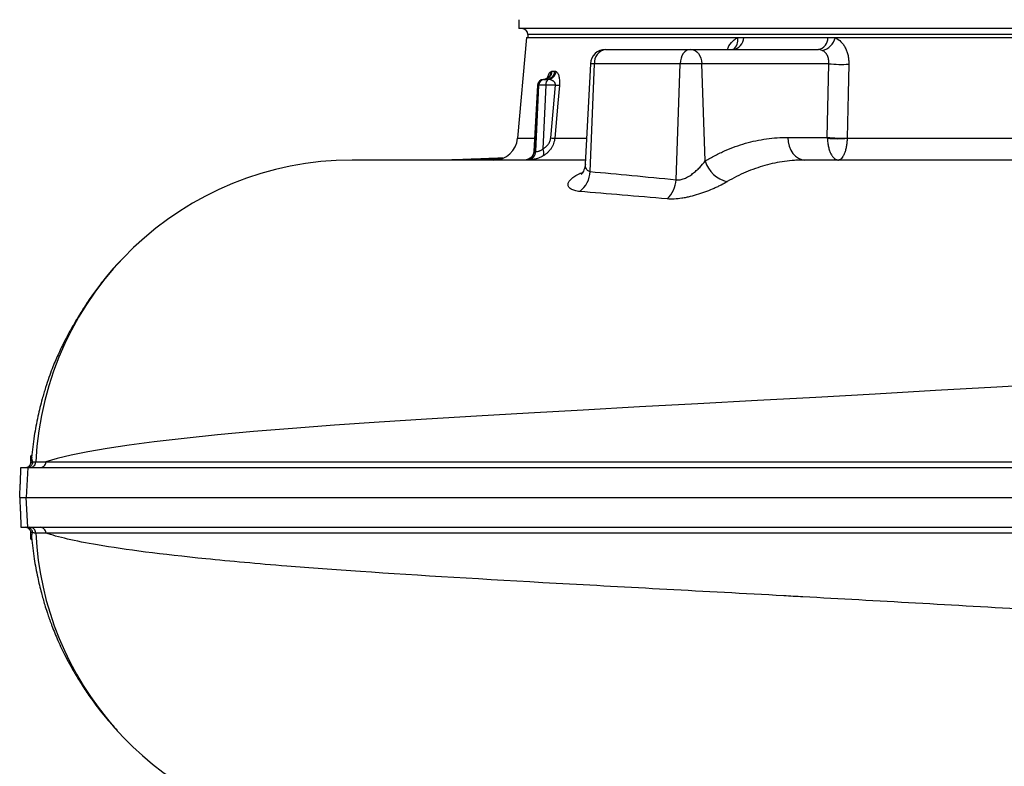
# Model space of a CAD drawing. Header units: millimetres. Extents: x 5 to 1095, y 9 to 2126.
# Tile 2 of 13: x 5 to 335, y 240 to 490. Entities that reach past the tile are written whole.
import ezdxf

# ---------------------------------------------------------------- set-up
doc = ezdxf.new("R2010")
doc.units = ezdxf.units.MM

msp = doc.modelspace()

# ---------------------------------------------------------------- linework, layer by layer
at = {"color": 7, "linetype": 'Continuous', "lineweight": 25}
for p, q in [((172.53, 490.12), (172.53, 487.12)), ((767.53, 487.12), (172.53, 487.12)), ((175.53, 485.12), (175.53, 484.12)), ((175.03, 484.12), (172.09, 450.42)), ((175.03, 484.12), (245.7, 484.12)), ((245.7, 484.12), (247.83, 484.12)), ((247.83, 484.12), (276, 484.12)), ((276, 484.12), (278.47, 484.12)), ((278.47, 484.12), (765.03, 484.12)), ((201.47, 480.12), (201.54, 480.12)), ((201.54, 480.12), (229.84, 480.12)), ((229.84, 480.12), (230.19, 480.12)), ((230.19, 480.12), (272.78, 480.12)), ((196.48, 475.38), (194.71, 441.71)), ((196.41, 439.27), (197.82, 475.38)), ((226.51, 475.38), (197.82, 475.38)), ((225.16, 436.54), (226.51, 475.38)), ((233.72, 475.38), (226.51, 475.38)), ((234.93, 442.82), (233.72, 475.38)), ((276.3, 475.38), (233.72, 475.38)), ((275.77, 450.7), (276.3, 475.38)), ((183.7, 472.86), (184.58, 472.86)), ((178.78, 468.23), (177.53, 446.03)), ((178.95, 468.22), (177.7, 445.99)), ((178.19, 445.99), (179.19, 468.22)), ((179.19, 468.22), (178.95, 468.22)), ((181.52, 468.22), (180.56, 446.85)), ((180.77, 470.12), (180.88, 470.12)), ((180.88, 470.12), (181.12, 470.12)), ((181.12, 470.12), (181.69, 470.12)), ((184.73, 468.22), (181.52, 468.22)), ((183.17, 450.53), (184.73, 468.22)), ((262.53, 450.7), (275.77, 450.7)), ((282.44, 450.42), (419.37, 450.42)), ((9.49, 344.1), (9.14, 344.1)), ((9.14, 342.12), (9.14, 344.1)), ((9.4, 343.62), (9.24, 342.5)), ((8.11, 340.12), (7.59, 330.12)), ((8.11, 320.12), (7.59, 330.12)), ((9.14, 316.13), (9.14, 318.19)), ((9.25, 317.68), (9.4, 316.63)), ((9.14, 316.13), (9.49, 316.13))]:
    msp.add_line(p, q, dxfattribs=at)
at = {"color": 8, "linetype": 'Continuous', "lineweight": 25}
for p, q in [((764.53, 485.12), (175.53, 485.12)), ((197.82, 475.38), (196.48, 475.38)), ((172.09, 450.42), (177.78, 450.42)), ((184.53, 450.42), (195.17, 450.42)), ((177.56, 446.03), (177.7, 445.99)), ((192.97, 438.61), (193.89, 438.96)), ((193.8, 438.68), (192.97, 438.61))]:
    msp.add_line(p, q, dxfattribs=at)
at = {"color": 7, "linetype": 'Continuous', "lineweight": 25, "flags": 128}
for points in [[(229.84, 480.12), (229.21, 480.03), (228.61, 479.76), (228.04, 479.33), (227.55, 478.75), (227.13, 478.03), (226.81, 477.21), (226.61, 476.32), (226.51, 475.38)], [(230.19, 480.12), (230.86, 480.03), (231.5, 479.76), (232.1, 479.33), (232.63, 478.75), (233.07, 478.03), (233.4, 477.21), (233.62, 476.32), (233.72, 475.38)], [(282.98, 475.21), (282.76, 465.25), (282.44, 450.53)], [(186.1, 468.12), (185.57, 462.14), (184.53, 450.42)], [(262.53, 450.7), (262.69, 449.2), (263.04, 447.77), (263.58, 446.46), (264.29, 445.32), (265.13, 444.38), (266.08, 443.69), (267.11, 443.26), (268.18, 443.12)]]:
    msp.add_lwpolyline(points, dxfattribs=at)
at = {"color": 8, "linetype": 'Continuous', "lineweight": 25, "flags": 128}
msp.add_lwpolyline([(353.35, 368.29), (332.56, 367.08), (312.04, 365.9), (291.82, 364.75), (271.93, 363.64), (252.4, 362.57), (232.39, 361.49), (212.9, 360.43), (194.01, 359.4), (175.79, 358.38), (158.3, 357.38), (141.6, 356.37), (125.75, 355.35), (110.8, 354.32), (96.77, 353.26), (83.7, 352.17), (71.6, 351.06), (60.49, 349.91), (50.41, 348.75), (42.08, 347.66), (34.67, 346.56), (28.18, 345.44), (22.6, 344.31), (17.94, 343.18), (14.18, 342.04), (14.18, 342.04)], dxfattribs=at)
at = {"color": 7, "linetype": 'Continuous', "lineweight": 25}
for centre, radius, start, end in [((173.53, 485.12), 2, 0, 90), ((243.61, 484.31), 4.22, 277.1932, 357.4213), ((271.99, 484.06), 4.02, 281.4042, 0.889), ((272.93, 485.41), 5.69, 281.5157, 346.8595), ((201.47, 475.12), 5, 90, 177), ((202.23, 475.74), 4.43, 99.0054, 184.7038), ((280.79, 519.74), 44.59, 264.2096, 272.8049), ((180.77, 473.06), 2.94, 270.8563, 356.0389), ((181.64, 473.06), 2.94, 270.9367, 356.1329), ((181.92, 473.12), 3.06, 277.9468, 353.6424), ((180.77, 468.12), 2, 90, 175.7738), ((180.91, 468.16), 1.96, 90.9415, 178.0435), ((181.15, 468.16), 1.96, 90.9415, 178.0435), ((183.53, 468.45), 2.02, 125.7657, 186.4452), ((190.69, 537.14), 69.18, 265.0568, 266.1907), ((164.12, 451.12), 8, 270, 355), ((189.11, 519.21), 68.94, 265.0572, 266.1956), ((280.27, 495.14), 44.67, 264.2226, 272.7857), ((279.11, 486.62), 36.35, 264.7456, 275.2544), ((174.74, 446.1), 2.96, 277.1098, 357.9141), ((175.24, 446.1), 2.96, 277.1103, 357.9024), ((178.26, 445.55), 2.63, 337.3516, 29.5005), ((116.69, 337.12), 106, 90, 177.3463), ((244.37, 445.45), 9.8, 195.5868, 257.7018), ((187.55, 439.66), 8.86, 307.1597, 357.5025), ((215.57, 437.03), 9.59, 313.7339, 357.0829), ((116.69, 323.12), 106, 182.6537, 260.142)]:
    msp.add_arc(centre, radius, start, end, dxfattribs=at)
at = {"color": 8, "linetype": 'Continuous', "lineweight": 25}
for centre, radius, start, end in [((242.14, 483.16), 3.69, 304.3806, 15.0512), ((180.47, 472.91), 2.86, 295.9939, 357.5042)]:
    msp.add_arc(centre, radius, start, end, dxfattribs=at)
msp.add_ellipse((183.78, 468.12), major_axis=(5, -0.11), ratio=0.002954, start_param=3.14147, end_param=3.402932, dxfattribs=at)
at = {"color": 7, "linetype": 'Continuous', "lineweight": 25}
msp.add_ellipse((184.02, 468.12), major_axis=(5, -0.09), ratio=0.013781, start_param=2.095366, end_param=2.879629, dxfattribs=at)
at = {"color": 8, "linetype": 'Continuous', "lineweight": 25}
for points, knots in [([(242.33, 480.12), (242.49, 480.53), (243.07, 481.9), (244.3, 483.24), (245.34, 483.9), (245.7, 484.12)], [0, 0, 0, 0, 0.217055, 0.732268, 1, 1, 1, 1]), ([(182.03, 470.52), (182.15, 470.9), (182.45, 471.85), (182.91, 472.52), (183.22, 472.72), (183.33, 472.78)], [0, 0, 0, 0, 0.305673, 0.766, 1, 1, 1, 1]), ([(175.11, 443.16), (175.01, 443.17), (174.87, 443.18), (175.16, 443.28), (175.67, 443.49), (176.28, 443.8), (176.53, 443.98), (176.62, 444.05)], [0, 0, 0, 0, 0.310253, 0.425055, 0.795448, 0.927459, 1, 1, 1, 1]), ([(194.8, 441.69), (194.76, 441.5), (194.65, 440.81), (195.08, 439.94), (195.81, 439.41), (196.3, 439.29), (196.41, 439.27)], [0, 0, 0, 0, 0.171315, 0.598492, 0.917696, 1, 1, 1, 1])]:
    msp.add_open_spline(points, degree=3, knots=knots, dxfattribs=at)
at = {"color": 7, "linetype": 'Continuous', "lineweight": 25}
for points, knots in [([(278.47, 484.12), (279.16, 483.79), (279.79, 483.33), (280.5, 482.59), (280.63, 482.44), (280.9, 482.11), (281.03, 481.95), (281.39, 481.43), (281.61, 481.06), (282.01, 480.27), (282.19, 479.85), (282.49, 478.98), (282.61, 478.54), (282.81, 477.62), (282.88, 477.15), (282.97, 476.18), (282.99, 475.7), (282.98, 475.21)], [0, 0, 0, 0, 0.25, 0.25, 0.3125, 0.3125, 0.375, 0.375, 0.5, 0.5, 0.625, 0.625, 0.75, 0.75, 0.875, 0.875, 1, 1, 1, 1]), ([(244.23, 480.12), (244.23, 480.13), (244.25, 480.13), (244.17, 480.13), (244.11, 480.13)], [0, 0, 0, 0, 0.2995329, 1, 1, 1, 1]), ([(274.07, 479.84), (273.86, 479.93), (273.65, 480), (273.23, 480.1), (273.01, 480.12), (272.78, 480.12)], [0, 0, 0, 0, 0.5, 0.5, 1, 1, 1, 1]), ([(276.3, 475.38), (276.32, 475.63), (276.32, 475.87), (276.3, 476.35), (276.27, 476.59), (276.19, 477.05), (276.13, 477.27), (275.99, 477.71), (275.9, 477.92), (275.7, 478.31), (275.59, 478.5), (275.34, 478.84), (275.2, 479.01), (274.76, 479.44), (274.43, 479.67), (274.07, 479.84)], [0, 0, 0, 0, 0.125, 0.125, 0.25, 0.25, 0.375, 0.375, 0.5, 0.5, 0.625, 0.625, 0.75, 0.75, 1, 1, 1, 1]), ([(184.96, 472.78), (185.05, 472.74), (185.13, 472.68), (185.29, 472.53), (185.37, 472.44), (185.52, 472.22), (185.59, 472.09), (185.73, 471.79), (185.79, 471.62), (185.91, 471.23), (185.96, 471.02), (186.05, 470.54), (186.09, 470.28), (186.12, 469.86), (186.13, 469.71), (186.14, 469.41), (186.14, 469.25), (186.14, 468.78), (186.13, 468.45), (186.1, 468.12)], [0, 0, 0, 0, 0.125, 0.125, 0.25, 0.25, 0.375, 0.375, 0.5, 0.5, 0.625, 0.625, 0.75, 0.75, 0.8125, 0.8125, 0.875, 0.875, 1, 1, 1, 1]), ([(181.71, 470.35), (181.67, 470.33), (181.46, 470.2), (181.1, 470.14), (180.88, 470.12), (180.83, 470.12), (180.82, 470.12), (180.81, 470.12), (180.81, 470.12), (180.81, 470.12), (180.81, 470.12), (180.81, 470.12), (180.81, 470.12), (180.81, 470.12), (180.81, 470.12), (180.81, 470.12)], [0, 0, 0, 0, 0.118919, 0.637729, 0.880897, 0.972287, 0.991612, 0.996157, 0.998381, 0.999489, 0.999766, 0.999905, 0.999974, 0.999991, 1, 1, 1, 1]), ([(182.29, 470.76), (182.29, 470.76), (182.3, 470.76), (182.11, 470.54), (181.81, 470.4), (181.68, 470.34)], [0, 0, 0, 0, 0.283253, 0.701262, 1, 1, 1, 1]), ([(184.73, 468.22), (184.75, 468.32), (184.76, 468.43), (184.74, 468.62), (184.72, 468.71), (184.65, 468.88), (184.62, 468.95), (184.53, 469.08), (184.49, 469.14), (184.35, 469.31), (184.24, 469.4), (184.02, 469.56), (183.91, 469.63), (183.56, 469.81), (183.32, 469.89), (182.84, 470.02), (182.59, 470.06), (182.34, 470.09)], [0, 0, 0, 0, 0.0625, 0.0625, 0.125, 0.125, 0.1875, 0.1875, 0.25, 0.25, 0.375, 0.375, 0.5, 0.5, 0.75, 0.75, 1, 1, 1, 1]), ([(180.56, 446.85), (180.88, 447.03), (181.19, 447.24), (181.63, 447.6), (181.77, 447.73), (182.03, 448.01), (182.16, 448.16), (182.4, 448.47), (182.51, 448.63), (182.71, 448.98), (182.8, 449.16), (183.03, 449.72), (183.13, 450.11), (183.17, 450.53)], [0, 0, 0, 0, 0.25, 0.25, 0.375, 0.375, 0.5, 0.5, 0.625, 0.625, 0.75, 0.75, 1, 1, 1, 1]), ([(184.53, 450.42), (184.48, 449.81), (184.35, 449.21), (184.03, 448.34), (183.91, 448.06), (183.63, 447.51), (183.48, 447.25), (183.13, 446.75), (182.95, 446.5), (182.55, 446.04), (182.35, 445.83), (181.91, 445.42), (181.68, 445.22), (181.2, 444.86), (180.95, 444.69), (180.69, 444.54)], [0, 0, 0, 0, 0.25, 0.25, 0.375, 0.375, 0.5, 0.5, 0.625, 0.625, 0.75, 0.75, 0.875, 0.875, 1, 1, 1, 1]), ([(234.93, 442.82), (236.01, 443.48), (237.11, 444.09), (239.33, 445.24), (240.45, 445.78), (243.83, 447.25), (246.11, 448.07), (250.71, 449.38), (253.04, 449.87), (257.75, 450.53), (260.13, 450.7), (262.53, 450.7)], [0, 0, 0, 0, 0.125, 0.125, 0.25, 0.25, 0.5, 0.5, 0.75, 0.75, 1, 1, 1, 1]), ([(275.78, 450.42), (275.8, 449.91), (275.84, 449.41), (275.97, 448.44), (276.06, 447.96), (276.22, 447.28), (276.28, 447.07), (276.4, 446.64), (276.47, 446.43), (276.69, 445.84), (276.84, 445.48), (277.1, 444.99), (277.19, 444.83), (277.38, 444.54), (277.47, 444.4), (277.77, 444.02), (277.97, 443.81), (278.39, 443.47), (278.61, 443.34), (278.95, 443.21), (279.06, 443.17), (279.29, 443.13), (279.4, 443.12), (279.52, 443.12)], [0, 0, 0, 0, 0.125, 0.125, 0.25, 0.25, 0.3125, 0.3125, 0.375, 0.375, 0.5, 0.5, 0.5625, 0.5625, 0.625, 0.625, 0.75, 0.75, 0.875, 0.875, 0.9375, 0.9375, 1, 1, 1, 1]), ([(282.44, 450.42), (282.42, 449.91), (282.38, 449.41), (282.28, 448.44), (282.21, 447.96), (282.09, 447.29), (282.04, 447.07), (281.94, 446.64), (281.89, 446.43), (281.72, 445.84), (281.59, 445.48), (281.39, 444.99), (281.32, 444.83), (281.18, 444.54), (281.1, 444.4), (280.87, 444.02), (280.71, 443.81), (280.38, 443.47), (280.22, 443.34), (279.95, 443.21), (279.87, 443.17), (279.69, 443.13), (279.6, 443.12), (279.52, 443.12)], [0, 0, 0, 0, 0.125, 0.125, 0.25, 0.25, 0.3125, 0.3125, 0.375, 0.375, 0.5, 0.5, 0.5625, 0.5625, 0.625, 0.625, 0.75, 0.75, 0.875, 0.875, 0.9375, 0.9375, 1, 1, 1, 1]), ([(177.5, 446.03), (177.49, 445.87), (177.49, 445.46), (177.25, 444.87), (176.91, 444.33), (176.57, 443.98), (176.32, 443.78), (176.21, 443.71), (176.17, 443.69), (176.18, 443.69), (176.18, 443.69)], [0, 0, 0, 0, 0.146228, 0.374323, 0.571686, 0.739464, 0.840171, 0.91492, 0.981563, 1, 1, 1, 1]), ([(178.19, 445.99), (178.28, 445.99), (178.4, 445.99), (178.71, 446.01), (178.9, 446.04), (179.22, 446.11), (179.33, 446.15), (179.56, 446.23), (179.69, 446.28), (179.94, 446.4), (180.06, 446.47), (180.31, 446.64), (180.44, 446.74), (180.56, 446.85)], [0, 0, 0, 0, 0.25, 0.25, 0.5, 0.5, 0.625, 0.625, 0.75, 0.75, 0.875, 0.875, 1, 1, 1, 1]), ([(194.79, 443.12), (192.5, 443.12), (186.07, 443.12), (176.35, 443.12), (165.61, 443.12), (155.79, 443.12), (146.92, 443.12), (139.28, 443.12), (132.85, 443.12), (127.6, 443.12), (123.31, 443.12), (120.03, 443.12), (117.69, 443.12), (117.03, 443.12), (116.69, 443.12)], [0, 0, 0, 0, 0.049742, 0.140123, 0.230493, 0.320903, 0.411405, 0.502046, 0.585328, 0.668819, 0.751981, 0.834796, 0.917413, 1, 1, 1, 1]), ([(167.12, 443.78), (167, 443.78), (165.97, 443.73), (164.21, 443.66), (161.89, 443.56), (159.59, 443.47), (157.19, 443.38), (154.48, 443.28), (151.88, 443.19), (150.25, 443.14), (149.52, 443.12)], [0, 0, 0, 0, 0.018529, 0.157629, 0.28561, 0.402552, 0.559135, 0.712939, 0.870877, 1, 1, 1, 1]), ([(166.73, 443.56), (164.42, 443.5), (158.96, 443.33), (153.68, 443.19), (150.94, 443.13), (150.69, 443.12)], [0, 0, 0, 0, 0.40095, 0.945617, 1, 1, 1, 1]), ([(180.69, 444.54), (180.19, 444.23), (179.66, 443.98), (178.88, 443.7), (178.62, 443.62), (178.11, 443.48), (177.87, 443.42), (177.4, 443.33), (177.17, 443.29), (176.75, 443.24), (176.55, 443.22), (176.2, 443.19), (176.05, 443.18), (175.79, 443.17), (175.68, 443.16), (175.6, 443.16)], [0, 0, 0, 0, 0.25, 0.25, 0.375, 0.375, 0.5, 0.5, 0.625, 0.625, 0.75, 0.75, 0.875, 0.875, 1, 1, 1, 1]), ([(194.69, 441.7), (194.67, 441.41), (194.64, 440.73), (194.34, 439.8), (193.95, 439), (193.59, 438.51), (193.37, 438.29), (193.37, 438.29), (193.37, 438.28)], [0, 0, 0, 0, 0.146228, 0.347632, 0.538151, 0.719315, 0.880987, 1, 1, 1, 1]), ([(225.16, 436.54), (225.36, 436.5), (225.57, 436.48), (226.02, 436.48), (226.24, 436.49), (226.71, 436.56), (226.95, 436.62), (227.44, 436.76), (227.69, 436.84), (228.43, 437.14), (228.9, 437.38), (229.59, 437.79), (229.82, 437.94), (230.27, 438.24), (230.49, 438.4), (231.13, 438.89), (231.54, 439.22), (232.32, 439.92), (232.7, 440.28), (233.76, 441.36), (234.38, 442.09), (234.93, 442.82)], [0, 0, 0, 0, 0.0625, 0.0625, 0.125, 0.125, 0.1875, 0.1875, 0.25, 0.25, 0.375, 0.375, 0.4375, 0.4375, 0.5, 0.5, 0.625, 0.625, 0.75, 0.75, 1, 1, 1, 1]), ([(268.18, 443.12), (268.11, 443.12), (268.04, 443.12), (267.9, 443.12), (267.69, 443.12), (267.19, 443.11), (266.21, 443.09), (265.37, 443.04), (263.69, 442.93), (262.58, 442.81), (259.27, 442.36), (257.08, 441.91), (252.76, 440.7), (250.63, 439.95), (247.46, 438.6), (246.41, 438.11), (244.33, 437.05), (243.3, 436.48), (242.28, 435.88)], [0, 0, 0, 0, 0.007813, 0.007813, 0.015625, 0.03125, 0.0625, 0.125, 0.125, 0.25, 0.25, 0.5, 0.5, 0.75, 0.75, 0.875, 0.875, 1, 1, 1, 1]), ([(418.02, 443.12), (402.11, 443.12), (365.65, 443.12), (329.24, 443.12), (295.21, 443.12), (280.64, 443.12), (268.18, 443.12)], [0.5103157, 0.5103157, 0.5103157, 0.5103157, 0.560176, 0.6263369, 0.6320677, 0.678548, 0.678548, 0.678548, 0.678548]), ([(192.9, 432.59), (192.27, 432.64), (191.71, 432.74), (190.98, 432.94), (190.75, 433.01), (190.34, 433.18), (190.15, 433.27), (189.65, 433.58), (189.4, 433.81), (189.14, 434.19), (189.08, 434.32), (189, 434.6), (188.97, 434.74), (188.98, 435.18), (189.06, 435.49), (189.4, 436.12), (189.66, 436.44), (190.16, 436.91), (190.35, 437.07), (190.77, 437.39), (191, 437.55), (191.75, 438.02), (192.32, 438.32), (192.97, 438.61)], [0, 0, 0, 0, 0.125, 0.125, 0.1875, 0.1875, 0.25, 0.25, 0.375, 0.375, 0.4375, 0.4375, 0.5, 0.5, 0.625, 0.625, 0.75, 0.75, 0.8125, 0.8125, 0.875, 0.875, 1, 1, 1, 1]), ([(242.28, 435.88), (241.65, 435.5), (240.97, 435.13), (239.87, 434.57), (239.49, 434.38), (238.71, 434.01), (238.31, 433.82), (237.06, 433.27), (236.21, 432.92), (234.89, 432.42), (234.45, 432.26), (233.54, 431.94), (233.08, 431.79), (231.7, 431.35), (230.78, 431.09), (229.4, 430.76), (228.95, 430.66), (228.03, 430.48), (227.58, 430.4), (226.23, 430.19), (225.37, 430.1), (223.72, 430.02), (222.93, 430.03), (222.21, 430.1)], [0, 0, 0, 0, 0.125, 0.125, 0.1875, 0.1875, 0.25, 0.25, 0.375, 0.375, 0.4375, 0.4375, 0.5, 0.5, 0.625, 0.625, 0.6875, 0.6875, 0.75, 0.75, 0.875, 0.875, 1, 1, 1, 1]), ([(39.83, 410.06), (39.31, 409.54), (37.21, 407.43), (34.31, 403.96), (31.11, 399.86), (28.63, 396.36), (26.45, 393.02), (24.34, 389.57), (22.63, 386.58), (21.27, 384.08), (20.2, 382.01), (19.17, 379.92), (18.21, 377.85), (17.29, 375.76), (16.22, 373.13), (15.15, 370.21), (14.02, 366.82), (12.73, 362.47), (11.4, 357.05), (10.15, 350.48), (9.65, 345.88), (9.39, 343.47)], [0, 0, 0, 0, 0.028625, 0.116093, 0.176968, 0.23384, 0.286889, 0.337604, 0.38849, 0.420164, 0.453254, 0.488176, 0.525278, 0.564918, 0.601278, 0.641993, 0.687835, 0.739211, 0.816515, 0.903674, 1, 1, 1, 1]), ([(9.15, 341.84), (9.22, 342.38), (9.28, 342.83), (9.36, 343.36), (9.38, 343.51), (9.42, 343.77), (9.44, 343.87), (9.45, 343.94)], [0, 0, 0, 0, 0.5, 0.5, 0.75, 0.75, 1, 1, 1, 1]), ([(9.44, 343.46), (9.42, 343.26), (9.38, 342.78), (9.59, 342.28), (9.72, 342)], [0, 0, 0, 0, 0.416711, 1, 1, 1, 1]), ([(5.41, 330.12), (5.46, 331.02), (5.5, 331.91), (5.56, 333.24), (5.58, 333.68), (5.62, 334.55), (5.64, 334.98), (5.69, 336.24), (5.72, 337.06), (5.77, 338.24), (5.78, 338.63), (5.81, 339.39), (5.82, 339.76), (5.83, 340.12)], [0, 0, 0, 0, 0.25, 0.25, 0.375, 0.375, 0.5, 0.5, 0.75, 0.75, 0.875, 0.875, 1, 1, 1, 1]), ([(5.83, 340.12), (5.86, 340.12), (5.9, 340.12), (6.12, 340.12), (6.39, 340.12), (7.11, 340.12), (7.6, 340.12), (8.11, 340.12)], [0.9305863, 0.9305863, 0.9305863, 0.9305863, 0.9375, 0.9375, 0.96875, 0.96875, 0.99999724, 0.99999724, 0.99999724, 0.99999724]), ([(7.24, 340.12), (7.36, 340.12), (7.48, 340.13), (7.72, 340.17), (7.83, 340.21), (8.16, 340.33), (8.36, 340.45), (8.61, 340.66), (8.68, 340.74), (8.81, 340.89), (8.87, 340.98), (9.02, 341.22), (9.09, 341.4), (9.14, 341.57)], [0, 0, 0, 0, 0.125, 0.125, 0.25, 0.25, 0.5, 0.5, 0.625, 0.625, 0.75, 0.75, 1, 1, 1, 1]), ([(9.73, 341.93), (9.71, 341.68), (9.64, 341.44), (9.48, 341.11), (9.41, 341.01), (9.26, 340.81), (9.18, 340.72), (9, 340.56), (8.9, 340.48), (8.69, 340.35), (8.58, 340.3), (8.35, 340.21), (8.23, 340.18), (7.99, 340.13), (7.87, 340.12), (7.75, 340.12)], [0, 0, 0, 0, 0.25, 0.25, 0.375, 0.375, 0.5, 0.5, 0.625, 0.625, 0.75, 0.75, 0.875, 0.875, 1, 1, 1, 1]), ([(8.11, 340.12), (10.23, 340.12), (13.72, 340.12), (21.01, 340.12), (23.78, 340.12), (30.02, 340.12), (33.49, 340.12), (44.94, 340.12), (53.96, 340.12), (74.53, 340.12), (86.09, 340.12), (111.61, 340.12), (125.59, 340.12), (155.69, 340.12), (171.81, 340.12), (205.79, 340.12), (223.66, 340.12), (260.62, 340.12), (279.71, 340.12), (318.79, 340.12), (338.79, 340.12), (379.41, 340.12), (400.03, 340.12), (426, 340.12), (431.2, 340.12), (441.6, 340.12), (446.79, 340.12), (462.28, 340.12), (472.54, 340.12), (503.03, 340.12), (522.96, 340.12), (580.96, 340.12), (617.25, 340.12), (666, 340.12), (681.28, 340.12), (709.36, 340.12), (722.13, 340.12), (733.4, 340.12), (733.4, 340.12), (733.4, 340.12), (733.4, 340.12)], [0.0000014, 0.0000014, 0.0000014, 0.0000014, 0.0625, 0.0625, 0.09375, 0.09375, 0.125, 0.125, 0.1875, 0.1875, 0.25, 0.25, 0.3125, 0.3125, 0.375, 0.375, 0.4375, 0.4375, 0.5, 0.5, 0.5625, 0.5625, 0.625, 0.625, 0.640625, 0.640625, 0.65625, 0.65625, 0.6875, 0.6875, 0.75, 0.75, 0.875, 0.875, 0.9375, 0.9375, 1, 1, 1, 1.0000004, 1.0000004, 1.0000004, 1.0000004]), ([(8.82, 340.12), (9.07, 340.12), (9.32, 340.17), (9.79, 340.36), (10.01, 340.5), (10.38, 340.85), (10.52, 341.06), (10.73, 341.52), (10.79, 341.77), (10.81, 342.03)], [0, 0, 0, 0, 0.25, 0.25, 0.5, 0.5, 0.75, 0.75, 1, 1, 1, 1]), ([(9.72, 342), (9.85, 342), (10.01, 342.01), (10.28, 342.01), (10.37, 342.02), (10.58, 342.02), (10.69, 342.02), (10.81, 342.03)], [0, 0, 0, 0, 0.5, 0.5, 0.75, 0.75, 1, 1, 1, 1]), ([(9.73, 341.93), (9.74, 341.93), (9.74, 341.93), (9.74, 341.94), (9.74, 341.94), (9.74, 341.95), (9.74, 341.95), (9.73, 341.95), (9.73, 341.96), (9.73, 341.97), (9.73, 341.97), (9.73, 341.98), (9.72, 341.99), (9.72, 342)], [0, 0, 0, 0, 0.03125, 0.03125, 0.0625, 0.0625, 0.125, 0.125, 0.25, 0.25, 0.5, 0.5, 1, 1, 1, 1]), ([(12.21, 340.12), (12.46, 340.12), (12.71, 340.17), (13.18, 340.36), (13.39, 340.5), (13.76, 340.85), (13.91, 341.07), (14.11, 341.53), (14.17, 341.78), (14.18, 342.04)], [0, 0, 0, 0, 0.25, 0.25, 0.5, 0.5, 0.75, 0.75, 1, 1, 1, 1]), ([(14.18, 342.04), (15.15, 342.04), (16.23, 342.04), (18.61, 342.04), (19.92, 342.04), (24.17, 342.04), (27.45, 342.04), (34.91, 342.04), (39.12, 342.04), (46.18, 342.04), (48.65, 342.04), (52.55, 342.04), (53.88, 342.04), (56.6, 342.04), (57.99, 342.04), (65.11, 342.04), (71.24, 342.04), (81.1, 342.04), (84.5, 342.04), (89.76, 342.04), (91.54, 342.04), (95.16, 342.04), (97, 342.04), (106.31, 342.05), (114.15, 342.05), (126.49, 342.05), (130.7, 342.05), (137.16, 342.05), (139.34, 342.05), (143.75, 342.05), (145.97, 342.05), (166.14, 342.05), (185.23, 342.05), (215.56, 342.05), (225.95, 342.05), (241.96, 342.05), (247.37, 342.05), (255.59, 342.05), (258.35, 342.04), (263.9, 342.04), (266.69, 342.04), (280.65, 342.04), (291.97, 342.04), (314.86, 342.04), (326.44, 342.04), (349.87, 342.04), (361.72, 342.04), (376.71, 342.04), (379.71, 342.04), (385.74, 342.04), (388.76, 342.04), (397.8, 342.04), (403.82, 342.04), (415.85, 342.04), (421.86, 342.04), (430.87, 342.04), (433.87, 342.04), (439.87, 342.04), (442.87, 342.04), (457.86, 342.04), (469.82, 342.04), (487.73, 342.04), (493.7, 342.05), (502.63, 342.05), (505.61, 342.05), (511.54, 342.05), (514.49, 342.05), (529.16, 342.05), (540.67, 342.05), (563.26, 342.05), (574.33, 342.05), (590.61, 342.05), (595.98, 342.05), (603.95, 342.05), (606.6, 342.05), (611.85, 342.05), (614.47, 342.05), (627.46, 342.05), (637.44, 342.05), (656.61, 342.04), (665.81, 342.04), (683.42, 342.04), (691.83, 342.04), (701.85, 342.04), (703.83, 342.04), (706.76, 342.04), (707.73, 342.04), (709.66, 342.04), (710.61, 342.04), (715.34, 342.04), (718.98, 342.04), (729.51, 342.04), (736, 342.04), (747.93, 342.04), (753.39, 342.04), (760.78, 342.04), (763.12, 342.04), (765.87, 342.05), (766.41, 342.05), (767.48, 342.05), (768.01, 342.05), (769.55, 342.05), (770.54, 342.05), (775.31, 342.05), (778.52, 342.05), (783.74, 342.05), (785.76, 342.05), (788.6, 342.05), (789.43, 342.05), (789.64, 342.05)], [0, 0, 0, 0, 0.015625, 0.015625, 0.03125, 0.03125, 0.0625, 0.0625, 0.09375, 0.09375, 0.109375, 0.109375, 0.117188, 0.117188, 0.125, 0.125, 0.15625, 0.15625, 0.171875, 0.171875, 0.179688, 0.179688, 0.1875, 0.1875, 0.21875, 0.21875, 0.234375, 0.234375, 0.242187, 0.242187, 0.25, 0.25, 0.3125, 0.3125, 0.34375, 0.34375, 0.359375, 0.359375, 0.367187, 0.367187, 0.375, 0.375, 0.40625, 0.40625, 0.4375, 0.4375, 0.46875, 0.46875, 0.476562, 0.476562, 0.484375, 0.484375, 0.5, 0.5, 0.515625, 0.515625, 0.523437, 0.523437, 0.53125, 0.53125, 0.5625, 0.5625, 0.578125, 0.578125, 0.585937, 0.585937, 0.59375, 0.59375, 0.625, 0.625, 0.65625, 0.65625, 0.671875, 0.671875, 0.679687, 0.679687, 0.6875, 0.6875, 0.71875, 0.71875, 0.75, 0.75, 0.78125, 0.78125, 0.789062, 0.789062, 0.792969, 0.792969, 0.796875, 0.796875, 0.8125, 0.8125, 0.84375, 0.84375, 0.875, 0.875, 0.890625, 0.890625, 0.894531, 0.894531, 0.898437, 0.898437, 0.90625, 0.90625, 0.9375, 0.9375, 0.96875, 0.96875, 1, 1, 1, 1]), ([(5.41, 330.12), (5.46, 329.22), (5.5, 328.33), (5.56, 327), (5.58, 326.55), (5.62, 325.69), (5.64, 325.26), (5.69, 324), (5.72, 323.18), (5.77, 321.99), (5.78, 321.6), (5.81, 320.85), (5.82, 320.48), (5.83, 320.12)], [0, 0, 0, 0, 0.25, 0.25, 0.375, 0.375, 0.5, 0.5, 0.75, 0.75, 0.875, 0.875, 1, 1, 1, 1]), ([(5.41, 330.12), (5.41, 330.12), (5.41, 330.12), (5.6, 330.12), (5.86, 330.12), (6.59, 330.12), (7.08, 330.12), (7.59, 330.12)], [0.93720925, 0.93720925, 0.93720925, 0.93720925, 0.9375, 0.9375, 0.96875, 0.96875, 1, 1, 1, 1]), ([(7.59, 330.12), (9.71, 330.12), (13.2, 330.12), (20.5, 330.12), (23.28, 330.12), (29.52, 330.12), (33, 330.12), (44.46, 330.12), (53.49, 330.12), (74.09, 330.12), (85.67, 330.12), (111.22, 330.12), (125.21, 330.12), (155.35, 330.12), (171.49, 330.12), (205.52, 330.12), (223.4, 330.12), (260.41, 330.12), (279.53, 330.12), (318.65, 330.12), (338.67, 330.12), (379.34, 330.12), (399.99, 330.12), (425.99, 330.12), (431.2, 330.12), (441.62, 330.12), (446.81, 330.12), (462.33, 330.12), (472.6, 330.12), (503.13, 330.12), (523.09, 330.12), (581.18, 330.12), (617.52, 330.12), (666.34, 330.12), (681.65, 330.12), (709.76, 330.12), (722.56, 330.12), (733.84, 330.12)], [0, 0, 0, 0, 0.0625, 0.0625, 0.09375, 0.09375, 0.125, 0.125, 0.1875, 0.1875, 0.25, 0.25, 0.3125, 0.3125, 0.375, 0.375, 0.4375, 0.4375, 0.5, 0.5, 0.5625, 0.5625, 0.625, 0.625, 0.640625, 0.640625, 0.65625, 0.65625, 0.6875, 0.6875, 0.75, 0.75, 0.875, 0.875, 0.9375, 0.9375, 1, 1, 1, 1]), ([(5.83, 320.12), (5.86, 320.12), (5.9, 320.12), (6.12, 320.12), (6.39, 320.12), (7.11, 320.12), (7.6, 320.12), (8.11, 320.12)], [0.9305863, 0.9305863, 0.9305863, 0.9305863, 0.9375, 0.9375, 0.96875, 0.96875, 0.99999724, 0.99999724, 0.99999724, 0.99999724]), ([(9.14, 318.67), (9.09, 318.84), (9.02, 319.01), (8.82, 319.34), (8.69, 319.5), (8.44, 319.71), (8.35, 319.78), (8.16, 319.9), (8.06, 319.95), (7.84, 320.03), (7.72, 320.06), (7.48, 320.11), (7.36, 320.12), (7.24, 320.12)], [0, 0, 0, 0, 0.25, 0.25, 0.5, 0.5, 0.625, 0.625, 0.75, 0.75, 0.875, 0.875, 1, 1, 1, 1]), ([(9.73, 318.31), (9.71, 318.56), (9.64, 318.8), (9.48, 319.13), (9.41, 319.23), (9.26, 319.43), (9.18, 319.52), (9, 319.68), (8.9, 319.76), (8.69, 319.89), (8.58, 319.94), (8.35, 320.03), (8.23, 320.06), (7.99, 320.11), (7.87, 320.12), (7.74, 320.12)], [0, 0, 0, 0, 0.25, 0.25, 0.375, 0.375, 0.5, 0.5, 0.625, 0.625, 0.75, 0.75, 0.875, 0.875, 1, 1, 1, 1]), ([(8.11, 320.12), (10.23, 320.12), (13.72, 320.12), (21.01, 320.12), (23.78, 320.12), (30.02, 320.12), (33.49, 320.12), (44.94, 320.12), (53.96, 320.12), (74.53, 320.12), (86.09, 320.12), (111.61, 320.12), (125.59, 320.12), (155.69, 320.12), (171.81, 320.12), (205.79, 320.12), (223.66, 320.12), (260.62, 320.12), (279.71, 320.12), (318.79, 320.12), (338.79, 320.12), (379.41, 320.12), (400.03, 320.12), (426, 320.12), (431.2, 320.12), (441.6, 320.12), (446.79, 320.12), (462.28, 320.12), (472.54, 320.12), (503.03, 320.12), (522.96, 320.12), (580.96, 320.12), (617.25, 320.12), (666, 320.12), (681.28, 320.12), (709.36, 320.12), (722.13, 320.12), (733.4, 320.12)], [0, 0, 0, 0, 0.0624986, 0.0624986, 0.0937486, 0.0937486, 0.1249986, 0.1249986, 0.1874986, 0.1874986, 0.2499986, 0.2499986, 0.3124986, 0.3124986, 0.3749986, 0.3749986, 0.4374986, 0.4374986, 0.4999986, 0.4999986, 0.5624986, 0.5624986, 0.6249986, 0.6249986, 0.6406236, 0.6406236, 0.6562486, 0.6562486, 0.6874986, 0.6874986, 0.7499986, 0.7499986, 0.8749986, 0.8749986, 0.9374986, 0.9374986, 0.9999986, 0.9999986, 0.9999986, 0.9999986]), ([(10.81, 318.21), (10.79, 318.47), (10.73, 318.72), (10.53, 319.18), (10.38, 319.39), (10.01, 319.74), (9.79, 319.88), (9.32, 320.07), (9.07, 320.12), (8.82, 320.12)], [0, 0, 0, 0, 0.25, 0.25, 0.5, 0.5, 0.75, 0.75, 1, 1, 1, 1]), ([(14.18, 318.2), (14.17, 318.45), (14.11, 318.71), (13.91, 319.17), (13.76, 319.38), (13.39, 319.74), (13.18, 319.88), (12.71, 320.07), (12.46, 320.12), (12.21, 320.12)], [0, 0, 0, 0, 0.25, 0.25, 0.5, 0.5, 0.75, 0.75, 1, 1, 1, 1]), ([(9.24, 317.68), (9.24, 317.71), (9.21, 317.9), (9.18, 318.17), (9.15, 318.39)], [0, 0, 0, 0, 0.177868, 1, 1, 1, 1]), ([(9.39, 316.78), (9.65, 314.37), (10.14, 309.85), (11.31, 303.65), (12.53, 298.52), (13.63, 294.68), (14.48, 291.99), (15.05, 290.3), (15.47, 289.1), (15.83, 288.12), (16.38, 286.65), (17.19, 284.59), (18.28, 282.02), (19.44, 279.51), (20.8, 276.76), (22.51, 273.55), (24.54, 270.05), (26.92, 266.25), (30.07, 261.68), (33.75, 256.82), (36.71, 253.54), (38.07, 252.04)], [0, 0, 0, 0, 0.100326, 0.187712, 0.260784, 0.318484, 0.353057, 0.377032, 0.391665, 0.405074, 0.418685, 0.454458, 0.494336, 0.539735, 0.589076, 0.641029, 0.696627, 0.756755, 0.822143, 0.918464, 1, 1, 1, 1]), ([(9.44, 316.78), (9.42, 316.98), (9.38, 317.46), (9.59, 317.96), (9.72, 318.24)], [0, 0, 0, 0, 0.414935, 1, 1, 1, 1]), ([(9.72, 318.24), (9.72, 318.25), (9.72, 318.25), (9.73, 318.26), (9.73, 318.26), (9.73, 318.26), (9.73, 318.27), (9.73, 318.27), (9.73, 318.27), (9.73, 318.27), (9.73, 318.28), (9.73, 318.28), (9.73, 318.28), (9.73, 318.28), (9.73, 318.28), (9.73, 318.29), (9.73, 318.29), (9.73, 318.29), (9.73, 318.29), (9.73, 318.29), (9.73, 318.29), (9.73, 318.3), (9.73, 318.3), (9.73, 318.3), (9.73, 318.3), (9.73, 318.3), (9.73, 318.3), (9.73, 318.3), (9.73, 318.3), (9.73, 318.3), (9.73, 318.31), (9.73, 318.31), (9.73, 318.31), (9.73, 318.31), (9.73, 318.31), (9.73, 318.31), (9.73, 318.31), (9.73, 318.31), (9.73, 318.31), (9.73, 318.31)], [0, 0, 0, 0, 0.0001584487, 0.0001584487, 0.0001584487, 0.0002646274, 0.0002646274, 0.0002646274, 0.0003358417, 0.0003358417, 0.0003358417, 0.0003836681, 0.0003836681, 0.0003836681, 0.0004158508, 0.0004158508, 0.0004158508, 0.0004375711, 0.0004375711, 0.0004375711, 0.0004522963, 0.0004522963, 0.0004522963, 0.0004623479, 0.0004623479, 0.0004623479, 0.0004692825, 0.0004692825, 0.0004692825, 0.0004764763, 0.0004764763, 0.0004764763, 0.000479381, 0.000479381, 0.000479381, 0.0004818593, 0.0004818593, 0.0004818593, 0.000483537, 0.000483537, 0.000483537, 0.000483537]), ([(10.81, 318.21), (10.69, 318.21), (10.58, 318.22), (10.37, 318.22), (10.27, 318.22), (10, 318.23), (9.85, 318.24), (9.72, 318.24)], [0, 0, 0, 0, 0.25, 0.25, 0.5, 0.5, 1, 1, 1, 1]), ([(789.53, 318.19), (789.16, 318.19), (788.18, 318.19), (785.05, 318.19), (782.89, 318.19), (777.41, 318.19), (774.08, 318.19), (769.17, 318.19), (768.15, 318.19), (766.03, 318.19), (764.94, 318.19), (761.56, 318.19), (759.17, 318.19), (751.62, 318.19), (746.08, 318.19), (733.98, 318.19), (727.43, 318.19), (716.8, 318.19), (713.13, 318.19), (708.37, 318.19), (707.41, 318.19), (705.47, 318.19), (704.49, 318.19), (701.54, 318.19), (699.55, 318.19), (689.47, 318.19), (681.01, 318.19), (663.34, 318.19), (654.13, 318.19), (634.93, 318.19), (624.95, 318.19), (613.26, 318.19), (611.96, 318.19), (609.34, 318.19), (608.03, 318.19), (604.09, 318.19), (601.44, 318.19), (593.47, 318.19), (588.1, 318.19), (571.84, 318.19), (560.78, 318.19), (538.25, 318.19), (526.78, 318.19), (512.17, 318.19), (509.23, 318.19), (504.81, 318.19), (503.33, 318.19), (500.37, 318.19), (498.88, 318.19), (491.46, 318.19), (485.51, 318.19), (467.66, 318.19), (455.74, 318.19), (440.83, 318.19), (437.84, 318.19), (431.87, 318.19), (428.89, 318.19), (419.92, 318.19), (413.94, 318.19), (401.98, 318.19), (395.99, 318.19), (387.01, 318.19), (384.02, 318.19), (378.02, 318.19), (375.03, 318.19), (360.11, 318.19), (348.32, 318.19), (325.02, 318.19), (313.51, 318.19), (290.77, 318.19), (279.53, 318.19), (265.67, 318.19), (262.9, 318.19), (257.39, 318.19), (254.64, 318.19), (246.46, 318.19), (241.08, 318.19), (225.15, 318.19), (214.81, 318.19), (194.72, 318.19), (184.95, 318.19), (166, 318.19), (156.81, 318.19), (145.69, 318.19), (143.48, 318.19), (139.11, 318.19), (136.94, 318.19), (130.51, 318.19), (126.32, 318.19), (114.05, 318.19), (106.25, 318.19), (95.15, 318.19), (91.54, 318.19), (84.55, 318.19), (81.17, 318.19), (71.35, 318.2), (65.24, 318.2), (56.74, 318.2), (54.02, 318.2), (48.81, 318.2), (46.33, 318.2), (39.23, 318.2), (35, 318.2), (29.37, 318.2), (27.6, 318.2), (25.12, 318.2), (24.33, 318.2), (22.79, 318.2), (22.05, 318.2), (19.91, 318.2), (18.6, 318.2), (16.81, 318.2), (16.25, 318.2), (15.44, 318.2), (15.05, 318.2), (14.61, 318.2), (14.39, 318.2), (14.29, 318.2), (14.24, 318.2), (14.21, 318.2), (14.2, 318.2), (14.18, 318.2)], [0, 0, 0, 0, 0.03125, 0.03125, 0.0625, 0.0625, 0.09375, 0.09375, 0.101562, 0.101562, 0.109375, 0.109375, 0.125, 0.125, 0.15625, 0.15625, 0.1875, 0.1875, 0.203125, 0.203125, 0.207031, 0.207031, 0.210937, 0.210937, 0.21875, 0.21875, 0.25, 0.25, 0.28125, 0.28125, 0.3125, 0.3125, 0.316406, 0.316406, 0.320312, 0.320312, 0.328125, 0.328125, 0.34375, 0.34375, 0.375, 0.375, 0.40625, 0.40625, 0.414062, 0.414062, 0.417969, 0.417969, 0.421875, 0.421875, 0.4375, 0.4375, 0.46875, 0.46875, 0.476562, 0.476562, 0.484375, 0.484375, 0.5, 0.5, 0.515625, 0.515625, 0.523437, 0.523437, 0.53125, 0.53125, 0.5625, 0.5625, 0.59375, 0.59375, 0.625, 0.625, 0.632812, 0.632812, 0.640625, 0.640625, 0.65625, 0.65625, 0.6875, 0.6875, 0.71875, 0.71875, 0.75, 0.75, 0.757812, 0.757812, 0.765625, 0.765625, 0.78125, 0.78125, 0.8125, 0.8125, 0.828125, 0.828125, 0.84375, 0.84375, 0.875, 0.875, 0.890625, 0.890625, 0.90625, 0.90625, 0.9375, 0.9375, 0.953125, 0.953125, 0.960937, 0.960937, 0.96875, 0.96875, 0.984375, 0.984375, 0.992187, 0.992187, 0.996094, 0.998047, 0.999023, 0.999512, 0.999756, 0.999756, 1, 1, 1, 1]), ([(778.39, 244.9), (778.67, 248.17), (772.27, 252.34), (748.36, 258.75), (714.78, 264.73), (670.24, 269.74), (611.87, 275.15), (554.35, 279.54), (481.8, 284.22), (444.26, 286.53), (401.85, 289.09), (345.84, 292.42), (290.14, 295.6), (236.53, 298.54), (183.22, 301.37), (129.45, 304.54), (92.17, 307.28), (59.8, 310.18), (40.81, 312.61), (23.84, 315.52), (18.07, 316.86), (14.18, 318.2)], [0.0289559, 0.0289559, 0.0289559, 0.0289559, 0.1177428, 0.1428604, 0.2103782, 0.2935657, 0.3030135, 0.3956489, 0.4563006, 0.4882843, 0.4882843, 0.560176, 0.6263369, 0.6320677, 0.7039595, 0.7758512, 0.8075328, 0.8477429, 0.9196346, 0.9196346, 0.9788971, 0.9788971, 0.9788971, 0.9788971])]:
    msp.add_open_spline(points, degree=3, knots=knots, dxfattribs=at)
for points in [[(183.33, 472.78), (183.45, 472.84), (183.58, 472.86), (183.7, 472.86)], [(184.58, 472.86), (184.71, 472.86), (184.84, 472.84), (184.96, 472.78)], [(182.34, 470.09), (182.12, 470.12), (181.89, 470.12), (181.69, 470.12)], [(275.78, 450.42), (275.77, 450.51), (275.77, 450.61), (275.77, 450.7)], [(282.44, 450.53), (282.44, 450.49), (282.44, 450.46), (282.44, 450.42)], [(177.7, 445.99), (177.86, 445.99), (178.03, 445.99), (178.19, 445.99)], [(196.41, 439.27), (205.46, 438.42), (215.04, 437.51), (225.16, 436.54)], [(222.21, 430.1), (211.91, 430.99), (202.14, 431.81), (192.9, 432.59)], [(9.15, 341.84), (9.15, 341.82), (9.14, 341.8), (9.14, 341.78)], [(9.14, 341.57), (9.14, 341.64), (9.14, 341.72), (9.14, 341.78)], [(9.15, 341.84), (9.21, 341.86), (9.41, 341.89), (9.73, 341.93)], [(10.81, 342.03), (11.69, 342.03), (12.82, 342.04), (14.18, 342.05)], [(9.14, 318.46), (9.14, 318.52), (9.14, 318.6), (9.14, 318.67)], [(9.14, 318.46), (9.14, 318.44), (9.15, 318.42), (9.15, 318.39)], [(9.73, 318.31), (9.41, 318.35), (9.21, 318.38), (9.15, 318.39)], [(14.18, 318.19), (12.82, 318.2), (11.69, 318.21), (10.81, 318.21)]]:
    msp.add_open_spline(points, degree=3, dxfattribs=at)

doc.saveas('drawing.dxf')
